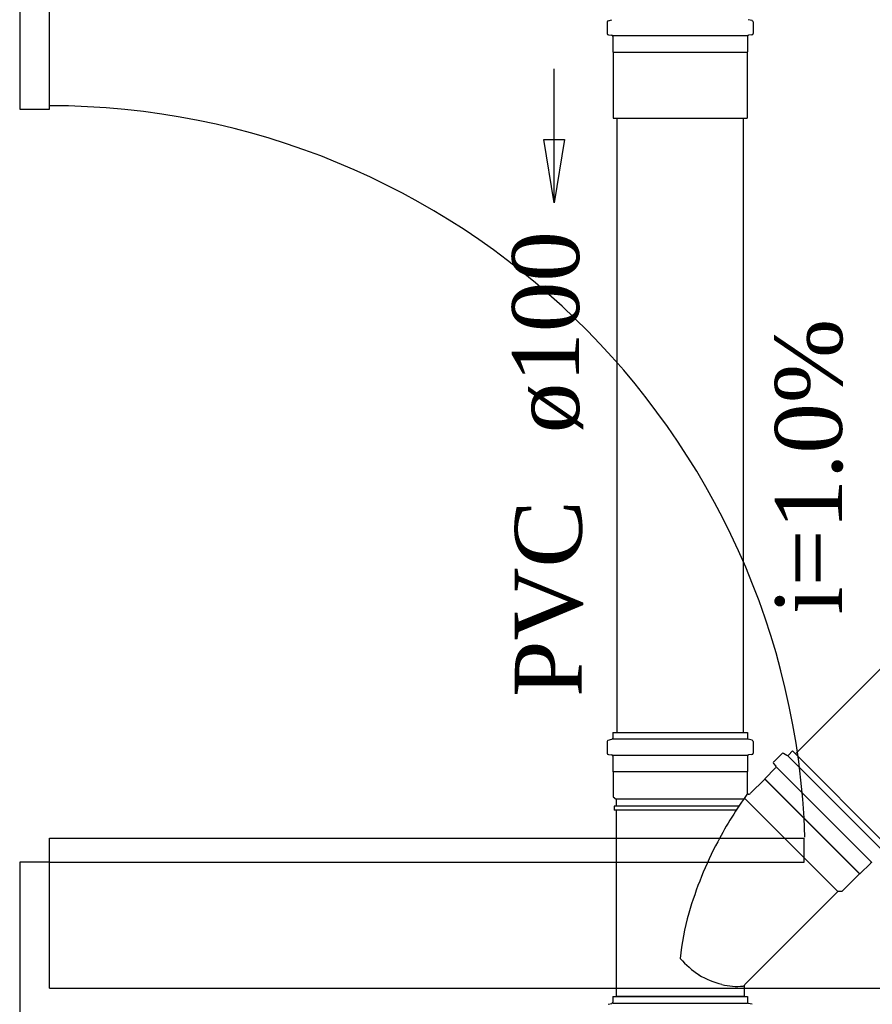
# Model space of a CAD drawing. Header units: millimetres. Extents: x 664 to 730045, y -4 to 80.
# Tile 26 of 78: x 703.12 to 705.82, y 31.18 to 34.29. Entities that reach past the tile are written whole.
import ezdxf

# ---------------------------------------------------------------- set-up
doc = ezdxf.new("R2010")
doc.units = ezdxf.units.MM
doc.header["$MEASUREMENT"] = 0
for name, color, linetype, lineweight in [('Simbolos', 1, 'Continuous', 30), ('Simbolos_int', 1, 'Continuous', 30), ('TQ-Sentido tubo', 7, 'Continuous', 20), ('TQ-Seção tubo', 1, 'Continuous', 30), ('TQ-Textos tubo', 7, 'Continuous', 20)]:
    doc.layers.add(name, color=color, linetype=linetype, lineweight=lineweight)
doc.styles.add('TimesNewRoman', font='times.ttf')
doc.dimstyles.get("Standard").update_dxf_attribs({"dimtxt": 0.18, "dimasz": 0.18, "dimexe": 0.18, "dimexo": 0.0625, "dimgap": 0.09, "dimtad": 0, "dimtih": 1, "dimtoh": 1, "dimdec": 4, "dimzin": 0, "dimdsep": 46, "dimtxsty": 'Standard', "dimcen": 0.09, "dimadec": 0, "dimazin": 0, "dimtfac": 1, "dimtdec": 4, "dimtofl": 0, "dimtmove": 0, "dimatfit": 3, "dimfxl": 0, "dimtolj": 1, "dimtzin": 0, "dimarcsym": 0})

msp = doc.modelspace()

# ---------------------------------------------------------------- linework, layer by layer
at = {"color": 7}
for p, q in [((703.1161, 35.5401), (703.1161, 34.0101)), ((703.2101, 34.0101), (703.2101, 35.0591)), ((703.1161, 34.0101), (703.2101, 34.0101)), ((703.2101, 31.7021), (705.6011, 31.7021)), ((703.2101, 31.6261), (703.2101, 31.7021)), ((705.6011, 31.6261), (705.6011, 31.7021)), ((703.1161, 31.6261), (703.1161, 30.1141)), ((703.2101, 31.6261), (703.1161, 31.6261)), ((703.2101, 31.2271), (703.2101, 31.6261)), ((703.2101, 31.6261), (705.6011, 31.6261)), ((703.2101, 31.2271), (708.3431, 31.2271))]:
    msp.add_line(p, q, dxfattribs=at)
msp.add_arc((703.2101, 31.6261), 2.3947, 1.9048, 90, dxfattribs=at)
at = {"layer": 'Simbolos'}
for p, q in [((704.9801, 34.2902), (704.9921, 34.2932)), ((705.4361, 34.2903), (705.4241, 34.2933)), ((704.9771, 34.2862), (704.9771, 34.2492)), ((705.4391, 34.2863), (705.4391, 34.2493)), ((704.9811, 34.2452), (704.9911, 34.2442)), ((704.9951, 34.2402), (704.9951, 34.1912)), ((705.4211, 34.2403), (705.4211, 34.1913)), ((705.4351, 34.2453), (705.4251, 34.2443)), ((704.9951, 34.1912), (704.9961, 34.1902)), ((704.9961, 34.1902), (704.9961, 33.9812)), ((705.4211, 34.1913), (705.4201, 34.1903)), ((705.4201, 34.1903), (705.4201, 33.9813)), ((704.9801, 32.0121), (704.9921, 32.0151)), ((704.9951, 32.0371), (704.9951, 32.0191)), ((704.9951, 32.0371), (705.4211, 32.0371)), ((705.4211, 32.0371), (705.4211, 32.0191)), ((705.4361, 32.0121), (705.4241, 32.0151)), ((704.9771, 32.0081), (704.9771, 31.9711)), ((705.4391, 32.0081), (705.4391, 31.9711)), ((704.9811, 31.9671), (704.9911, 31.9661)), ((704.9951, 31.9621), (704.9951, 31.9131)), ((705.4211, 31.9621), (705.4211, 31.9131)), ((705.4351, 31.9671), (705.4251, 31.9661)), ((705.5311, 31.9701), (705.5041, 31.9431)), ((705.5361, 31.9711), (705.5461, 31.9651)), ((705.5641, 31.9781), (705.5511, 31.9651)), ((705.5641, 31.9781), (705.8651, 31.6771)), ((705.5101, 31.9251), (705.4761, 31.8901)), ((705.5041, 31.9381), (705.5111, 31.9301)), ((704.9951, 31.9131), (704.9961, 31.9121)), ((704.9961, 31.9121), (704.9961, 31.8331)), ((705.4211, 31.9131), (705.4201, 31.9121)), ((705.4201, 31.9121), (705.4201, 31.8471)), ((705.4761, 31.8891), (705.4301, 31.8431)), ((705.4761, 31.8901), (705.4761, 31.8891)), ((704.9961, 31.8331), (705.0051, 31.8251)), ((704.9991, 31.8031), (704.9991, 31.7911)), ((705.0051, 31.8031), (704.9991, 31.8031)), ((705.0051, 31.8251), (705.0051, 31.8031)), ((705.0051, 31.7911), (704.9991, 31.7911)), ((705.0051, 31.7911), (705.0051, 31.2011)), ((705.8121, 31.6231), (705.7771, 31.5891)), ((705.7761, 31.5891), (705.7201, 31.5331)), ((705.7771, 31.5891), (705.7761, 31.5891)), ((705.7081, 31.5331), (705.4131, 31.2391)), ((705.7201, 31.5331), (705.7081, 31.5331)), ((705.4111, 31.2341), (705.4111, 31.2011)), ((704.9801, 31.1761), (704.9921, 31.1791)), ((704.9951, 31.2011), (704.9951, 31.1831)), ((704.9951, 31.2011), (705.4211, 31.2011)), ((705.4211, 31.2011), (705.4211, 31.1831)), ((705.4361, 31.1761), (705.4241, 31.1791))]:
    msp.add_line(p, q, dxfattribs=at)
for centre, radius, start, end in [((704.9811, 34.2862), 0.004, 105.008, 179.992), ((705.4351, 34.2863), 0.004, 0.0081, 75.0081), ((704.9811, 34.2492), 0.004, 179.992, 265.008), ((704.9911, 34.2402), 0.004, 0.0081, 85.0081), ((705.4251, 34.2403), 0.004, 95.0081, 179.992), ((705.4351, 34.2493), 0.004, 275.008, 0.0081), ((704.9911, 32.0191), 0.004, 285, 0.0001), ((705.4251, 32.0191), 0.004, 180, 255), ((704.9811, 32.0081), 0.004, 105, 180), ((705.4351, 32.0081), 0.004, 0.0001, 74.9999), ((704.9811, 31.9711), 0.004, 180, 265), ((704.9911, 31.9621), 0.004, 0.0001, 84.9999), ((705.4251, 31.9621), 0.004, 94.9999, 180), ((705.4351, 31.9711), 0.004, 275, 0.0001), ((705.5341, 31.9671), 0.004, 59.9999, 135), ((705.5481, 31.9681), 0.004, 240, 315), ((705.5071, 31.9411), 0.004, 135, 220), ((705.5081, 31.9271), 0.004, 315, 39.9999), ((706.4221, 31.1151), 1.2371, 143.944, 152.26), ((705.4261, 31.8471), 0.006, 180, 315), ((706.4221, 31.1151), 1.2371, 152.26, 163.567), ((705.8141, 31.6211), 0.004, 49.9999, 135), ((705.9641, 31.2491), 0.7593, 163.538, 174.586), ((705.4271, 31.5111), 0.2895, 220.977, 236.696), ((705.4061, 31.5021), 0.2707, 239.267, 255.897), ((705.3901, 31.4371), 0.2043, 255.897, 275.062), ((705.3561, 31.5131), 0.2837, 280.571, 281.278), ((705.4171, 31.2341), 0.006, 135, 180), ((704.9911, 31.1831), 0.004, 285, 0), ((705.4251, 31.1831), 0.004, 180, 255)]:
    msp.add_arc(centre, radius, start, end, dxfattribs=at)
at = {"layer": 'Simbolos_int'}
for p, q in [((704.9951, 34.2432), (705.4211, 34.2433)), ((704.9961, 34.1902), (705.4201, 34.1903)), ((704.9961, 33.9812), (705.4201, 33.9813)), ((704.9951, 32.0161), (705.4211, 32.0161)), ((704.9951, 31.9651), (705.4211, 31.9651)), ((705.5491, 31.9631), (705.8501, 31.6621)), ((705.5131, 31.9271), (705.8141, 31.6261)), ((705.4201, 31.9121), (704.9961, 31.9121)), ((705.7771, 31.5891), (705.4761, 31.8901)), ((705.7761, 31.5891), (705.4761, 31.8891)), ((705.7081, 31.5331), (705.4121, 31.8291)), ((705.4091, 31.8251), (705.0051, 31.8251)), ((705.3951, 31.8031), (705.0051, 31.8031)), ((705.3861, 31.7911), (705.0051, 31.7911)), ((704.9951, 31.1801), (705.4211, 31.1801)), ((705.4111, 31.2011), (705.0051, 31.2011))]:
    msp.add_line(p, q, dxfattribs=at)
at = {"layer": 'TQ-Seção tubo'}
for p, q in [((705.0081, 33.9812), (705.0081, 32.0371)), ((705.4081, 33.9813), (705.4081, 32.0372)), ((706.5951, 32.9907), (705.5731, 31.9691))]:
    msp.add_line(p, q, dxfattribs=at)

# ---------------------------------------------------------------- texts
at = {"layer": 'TQ-Textos tubo', "char_height": 0.2118, "rotation": 90.0002, "line_spacing_factor": 0.798, "style": 'TimesNewRoman'}
for s, insert, width, attachment_point in [('ø100', (704.9012, 32.9841), 1.193706, 7), ('i=1.0%', (705.7252, 32.8781), 1.741303, 8), ('PVC', (704.9012, 32.7721), 1.15604, 9)]:
    msp.add_mtext(s, dxfattribs=dict(at, insert=insert, width=width, attachment_point=attachment_point))

# ---------------------------------------------------------------- leaders
at = {"layer": 'TQ-Sentido tubo'}
msp.add_leader([(704.809, 33.714), (704.809, 34.1376)], dimstyle='Standard', override={"dimasz": 0.2, "dimldrblk": 'CLOSED'}, dxfattribs=at)

doc.saveas('drawing.dxf')
